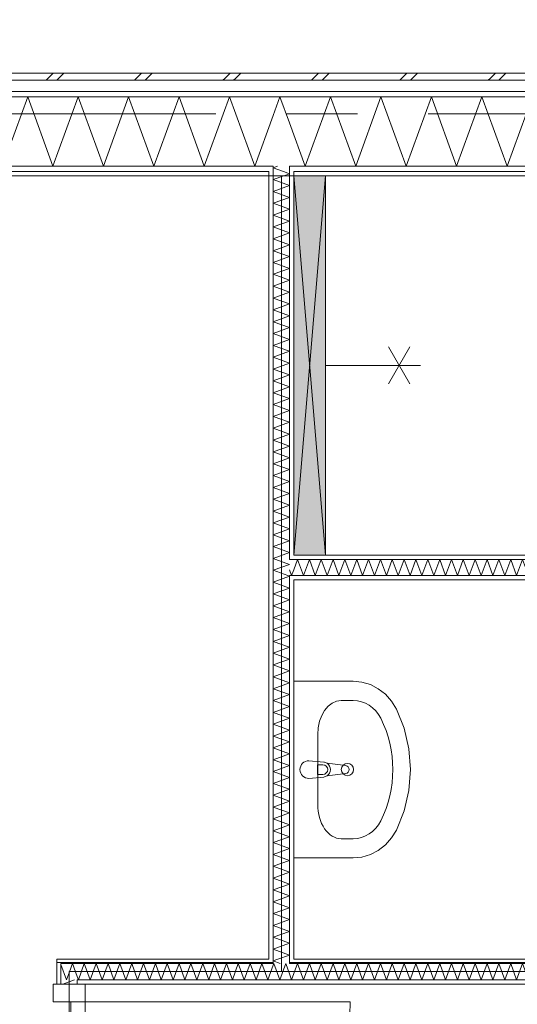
# Model space of a CAD drawing. Header units: millimetres. Extents: x -14925 to 266687, y -3550 to 35834.
# Tile 103 of 244: x 22520 to 23927, y 15482 to 18266. Entities that reach past the tile are written whole.
import ezdxf
from ezdxf.enums import TextEntityAlignment as Align

# ---------------------------------------------------------------- set-up
doc = ezdxf.new("R2010")
doc.units = ezdxf.units.MM
doc.header["$MEASUREMENT"] = 0
doc.linetypes.add('B0204', pattern=[2600, 2000, -200, 200, -200])
for name, color, linetype in [('A Stramien', 7, 'Continuous'), ('New_21 Buitenwanden', 7, 'Continuous'), ('New_21 Buitenwanden Doorsnede-arcering', 7, 'Continuous'), ('New_21 Buitenwanden Laagscheidingslijnen', 7, 'Continuous'), ('New_22 C Binnenwanden', 7, 'Continuous'), ('New_22 C Binnenwanden Deuren', 7, 'Continuous'), ('New_22 C Binnenwanden Doorsnede-arcering', 7, 'Continuous'), ('New_22 C Binnenwanden Laagscheidingslijnen', 7, 'Continuous'), ('New_74 Sanitair', 7, 'Continuous'), ('New_74 Sanitair 2D arcering', 7, 'Continuous'), ('New_Z Gebruiksopp Zone omranding', 7, 'Continuous'), ('Tekst_dim 1_ 100 .DO', 7, 'Continuous')]:
    doc.layers.add(name, color=color, linetype=linetype)
doc.styles.add('GENERATED_STYLE_2', font='verdana.ttf')
doc.dimstyles.new('GENERATED_STYLE__2', dxfattribs={"dimtxt": 400, "dimasz": 380, "dimexe": 0.18, "dimexo": 0.0625, "dimgap": 0, "dimtad": 1, "dimtih": 1, "dimtoh": 1, "dimdec": 0, "dimzin": 0, "dimdsep": 46, "dimtxsty": 'GENERATED_STYLE_2', "dimblk": 'ARROWHEAD_7', "dimblk1": 'ARROWHEAD_7', "dimblk2": 'ARROWHEAD_7', "dimcen": 0.09, "dimse1": 1, "dimse2": 1, "dimclrd": 9, "dimclre": 9, "dimclrt": 9, "dimadec": 1, "dimazin": 0, "dimtfac": 1, "dimtdec": 4, "dimtmove": 0, "dimatfit": 3, "dimfxl": 1, "dimtolj": 1, "dimtzin": 0, "dimarcsym": 0})
pattern_1 = [(270, (0, 0), (100, 0), [])]
pattern_2 = [(180, (0, 0), (0, 100), [])]
pattern_3 = [(180, (0, 0), (0, 346.41), [0, -200]), (180, (-100, -173.2), (0, 346.41), [0, -200])]

# ---------------------------------------------------------------- blocks, each defined once
blk = doc.blocks.new('*X1091')
at = {"layer": 'New_22 C Binnenwanden Doorsnede-arcering', "color": 7, "linetype": 'Continuous', "lineweight": 0}
for q in [(23249, 17852), (23266.2, 17837)]:
    blk.add_line((23237, 17847.6), q, dxfattribs=at)
blk = doc.blocks.new('*X1092')
at = {"layer": 'New_22 C Binnenwanden Doorsnede-arcering', "color": 7, "linetype": 'Continuous', "lineweight": 0}
for p in [(23266.2, 17837), (23266.8, 17825)]:
    blk.add_line(p, (23283, 17830.9), dxfattribs=at)
blk = doc.blocks.new('*X1093')
at = {"layer": 'New_22 C Binnenwanden Doorsnede-arcering', "color": 7, "linetype": 'Continuous', "lineweight": 0}
for q in [(23250.4, 15609), (23256.6, 15597)]:
    blk.add_line((23237, 15604.1), q, dxfattribs=at)
blk = doc.blocks.new('*X1094')
at = {"layer": 'New_22 C Binnenwanden Doorsnede-arcering', "color": 7, "linetype": 'Continuous', "lineweight": 0}
for p, q in [((23237, 17814.2), (23266.8, 17825)), ((23237, 17814.2), (23283, 17797.4)), ((23237, 17780.7), (23283, 17797.4)), ((23237, 17780.7), (23283, 17763.9)), ((23237, 17747.2), (23283, 17763.9)), ((23237, 17747.2), (23283, 17730.4)), ((23237, 17713.7), (23283, 17730.4)), ((23237, 17713.7), (23283, 17697)), ((23237, 17680.2), (23283, 17697)), ((23237, 17680.2), (23283, 17663.5)), ((23237, 17646.7), (23283, 17663.5)), ((23237, 17646.7), (23283, 17630)), ((23237, 17613.2), (23283, 17630)), ((23237, 17613.2), (23283, 17596.5)), ((23237, 17579.8), (23283, 17596.5)), ((23237, 17579.8), (23283, 17563)), ((23237, 17546.3), (23283, 17563)), ((23237, 17546.3), (23283, 17529.5)), ((23237, 17512.8), (23283, 17529.5)), ((23237, 17512.8), (23283, 17496)), ((23237, 17479.3), (23283, 17496)), ((23237, 17479.3), (23283, 17462.6)), ((23237, 17445.8), (23283, 17462.6)), ((23237, 17445.8), (23283, 17429.1)), ((23237, 17412.3), (23283, 17429.1)), ((23237, 17412.3), (23283, 17395.6)), ((23237, 17378.9), (23283, 17395.6)), ((23237, 17378.9), (23283, 17362.1)), ((23237, 17345.4), (23283, 17362.1)), ((23237, 17345.4), (23283, 17328.6)), ((23237, 17311.9), (23283, 17328.6)), ((23237, 17311.9), (23283, 17295.1)), ((23237, 17278.4), (23283, 17295.1)), ((23237, 17278.4), (23283, 17261.7)), ((23237, 17244.9), (23283, 17261.7)), ((23237, 17244.9), (23283, 17228.2)), ((23237, 17211.4), (23283, 17228.2)), ((23237, 17211.4), (23283, 17194.7)), ((23237, 17177.9), (23283, 17194.7)), ((23237, 17177.9), (23283, 17161.2)), ((23237, 17144.5), (23283, 17161.2)), ((23237, 17144.5), (23283, 17127.7)), ((23237, 17111), (23283, 17127.7)), ((23237, 17111), (23283, 17094.2)), ((23237, 17077.5), (23283, 17094.2)), ((23237, 17077.5), (23283, 17060.7)), ((23237, 17044), (23283, 17060.7)), ((23237, 17044), (23283, 17027.3)), ((23237, 17010.5), (23283, 17027.3)), ((23237, 17010.5), (23283, 16993.8)), ((23237, 16977), (23283, 16993.8)), ((23237, 16977), (23283, 16960.3)), ((23237, 16943.5), (23283, 16960.3)), ((23237, 16943.5), (23283, 16926.8)), ((23237, 16910.1), (23283, 16926.8)), ((23237, 16910.1), (23283, 16893.3)), ((23237, 16876.6), (23283, 16893.3)), ((23237, 16876.6), (23283, 16859.8)), ((23237, 16843.1), (23283, 16859.8)), ((23237, 16843.1), (23283, 16826.3)), ((23237, 16809.6), (23283, 16826.3)), ((23237, 16809.6), (23283, 16792.9)), ((23237, 16776.1), (23283, 16792.9)), ((23237, 16776.1), (23283, 16759.4)), ((23237, 16742.6), (23283, 16759.4)), ((23237, 16742.6), (23244.2, 16740))]:
    blk.add_line(p, q, dxfattribs=at)
blk = doc.blocks.new('*X1095')
at = {"layer": 'New_22 C Binnenwanden Doorsnede-arcering', "color": 7, "linetype": 'Continuous', "lineweight": 0}
for p, q in [((23244.2, 16740), (23283, 16725.9)), ((23237, 16709.1), (23283, 16725.9)), ((23237, 16709.1), (23278.6, 16694))]:
    blk.add_line(p, q, dxfattribs=at)
blk = doc.blocks.new('*X1096')
at = {"layer": 'New_22 C Binnenwanden Doorsnede-arcering', "color": 7, "linetype": 'Continuous', "lineweight": 0}
for p, q in [((23237, 16675.7), (23283, 16692.4)), ((23278.6, 16694), (23283, 16692.4)), ((23237, 16675.7), (23283, 16658.9)), ((23237, 16642.2), (23283, 16658.9)), ((23237, 16642.2), (23283, 16625.4)), ((23237, 16608.7), (23283, 16625.4)), ((23237, 16608.7), (23283, 16591.9)), ((23237, 16575.2), (23283, 16591.9)), ((23237, 16575.2), (23283, 16558.5)), ((23237, 16541.7), (23283, 16558.5)), ((23237, 16541.7), (23283, 16525)), ((23237, 16508.2), (23283, 16525)), ((23237, 16508.2), (23283, 16491.5)), ((23237, 16474.7), (23283, 16491.5)), ((23237, 16474.7), (23283, 16458)), ((23237, 16441.3), (23283, 16458)), ((23237, 16441.3), (23283, 16424.5)), ((23237, 16407.8), (23283, 16424.5)), ((23237, 16407.8), (23283, 16391)), ((23237, 16374.3), (23283, 16391)), ((23237, 16374.3), (23283, 16357.6)), ((23237, 16340.8), (23283, 16357.6)), ((23237, 16340.8), (23283, 16324.1)), ((23237, 16307.3), (23283, 16324.1)), ((23237, 16307.3), (23283, 16290.6)), ((23237, 16273.8), (23283, 16290.6)), ((23237, 16273.8), (23283, 16257.1)), ((23237, 16240.4), (23283, 16257.1)), ((23237, 16240.4), (23283, 16223.6)), ((23237, 16206.9), (23283, 16223.6)), ((23237, 16206.9), (23283, 16190.1)), ((23237, 16173.4), (23283, 16190.1)), ((23237, 16173.4), (23283, 16156.6)), ((23237, 16139.9), (23283, 16156.6)), ((23237, 16139.9), (23283, 16123.2)), ((23237, 16106.4), (23283, 16123.2)), ((23237, 16106.4), (23283, 16089.7)), ((23237, 16072.9), (23283, 16089.7)), ((23237, 16072.9), (23283, 16056.2)), ((23237, 16039.4), (23283, 16056.2)), ((23237, 16039.4), (23283, 16022.7)), ((23237, 16006), (23283, 16022.7)), ((23237, 16006), (23283, 15989.2)), ((23237, 15972.5), (23283, 15989.2)), ((23237, 15972.5), (23283, 15955.7)), ((23237, 15939), (23283, 15955.7)), ((23237, 15939), (23283, 15922.2)), ((23237, 15905.5), (23283, 15922.2)), ((23237, 15905.5), (23283, 15888.8)), ((23237, 15872), (23283, 15888.8)), ((23237, 15872), (23283, 15855.3)), ((23237, 15838.5), (23283, 15855.3)), ((23237, 15838.5), (23283, 15821.8)), ((23237, 15805), (23283, 15821.8)), ((23237, 15805), (23283, 15788.3)), ((23237, 15771.6), (23283, 15788.3)), ((23237, 15771.6), (23283, 15754.8)), ((23237, 15738.1), (23283, 15754.8)), ((23237, 15738.1), (23283, 15721.3)), ((23237, 15704.6), (23283, 15721.3)), ((23237, 15704.6), (23283, 15687.8)), ((23237, 15671.1), (23283, 15687.8)), ((23237, 15671.1), (23283, 15654.4)), ((23237, 15637.6), (23283, 15654.4)), ((23237, 15637.6), (23283, 15620.9)), ((23250.4, 15609), (23283, 15620.9))]:
    blk.add_line(p, q, dxfattribs=at)
blk = doc.blocks.new('Wall_172_3', base_point=(23260, 17825))
at = {"layer": 'New_22 C Binnenwanden Doorsnede-arcering', "linetype": 'Continuous', "lineweight": 0, "true_color": 0x000000}
h = blk.add_hatch(dxfattribs=at)
h.set_pattern_fill('325_Houtachtig_plaatmate_E2', color=18, style=0, pattern_type=2)
h.set_pattern_definition(pattern_1)
h.paths.add_polyline_path([(23225, 17825), (23237, 17825), (23237, 17837), (23225, 17837)])
h = blk.add_hatch(dxfattribs=at)
h.set_pattern_fill('325_Houtachtig_plaatmate_E2', color=18, style=0, pattern_type=2)
h.set_pattern_definition(pattern_1)
h.paths.add_polyline_path([(23225, 17825), (23225, 15609), (23237, 15609), (23237, 17825)])
h = blk.add_hatch(dxfattribs=at)
h.set_pattern_fill('325_Houtachtig_plaatmate_E2', color=18, style=0, pattern_type=2)
h.set_pattern_definition(pattern_1)
h.paths.add_polyline_path([(23283, 17825), (23295, 17825), (23295, 17837), (23283, 17837)])
h = blk.add_hatch(dxfattribs=at)
h.set_pattern_fill('325_Houtachtig_plaatmate_E2', color=18, style=0, pattern_type=2)
h.set_pattern_definition(pattern_1)
h.paths.add_polyline_path([(23295, 16752), (23295, 17825), (23283, 17825), (23283, 16752)])
h = blk.add_hatch(dxfattribs=at)
h.set_pattern_fill('325_Houtachtig_plaatmate_E2', color=18, style=0, pattern_type=2)
h.set_pattern_definition(pattern_1)
h.paths.add_polyline_path([(23295, 16740), (23295, 16752), (23283, 16752), (23283, 16740)])
h = blk.add_hatch(dxfattribs=at)
h.set_pattern_fill('325_Houtachtig_plaatmate_E2', color=18, style=0, pattern_type=2)
h.set_pattern_definition(pattern_1)
h.paths.add_polyline_path([(23295, 16682), (23295, 16694), (23283, 16694), (23283, 16682)])
h = blk.add_hatch(dxfattribs=at)
h.set_pattern_fill('325_Houtachtig_plaatmate_E2', color=18, style=0, pattern_type=2)
h.set_pattern_definition(pattern_1)
h.paths.add_polyline_path([(23283, 16682), (23283, 15609), (23295, 15609), (23295, 16682)])
at = {"layer": 'New_21 Buitenwanden Laagscheidingslijnen', "color": 1, "linetype": 'Continuous', "lineweight": 0}
for p, q in [((23237, 17852), (23237, 17837)), ((23283, 17837), (23283, 17852)), ((23225, 17837), (23225, 17825)), ((23237, 17837), (23237, 17825)), ((23283, 17825), (23283, 17837)), ((23295, 17825), (23295, 17837))]:
    blk.add_line(p, q, dxfattribs=at)
at = {"layer": 'New_22 C Binnenwanden', "color": 1, "linetype": 'Continuous', "lineweight": 0, "flags": 128}
for points in [[(23225, 17825), (23225, 15609)], [(23295, 16752), (23295, 17825)], [(23295, 15609), (23295, 16682)]]:
    blk.add_lwpolyline(points, dxfattribs=at)
at = {"layer": 'New_22 C Binnenwanden Laagscheidingslijnen', "color": 1, "linetype": 'Continuous', "lineweight": 0}
for p, q in [((23237, 17825), (23237, 16740)), ((23283, 17825), (23283, 16752)), ((23237, 16740), (23237, 16694)), ((23283, 16752), (23283, 16740)), ((23295, 16740), (23283, 16740)), ((23237, 16694), (23237, 15609)), ((23283, 16694), (23295, 16694)), ((23283, 16694), (23283, 16682)), ((23283, 16682), (23283, 15609)), ((23237, 15609), (23237, 15597)), ((23283, 15597), (23283, 15609))]:
    blk.add_line(p, q, dxfattribs=at)
at = {"layer": 'New_22 C Binnenwanden', "color": 1, "lineweight": 0}
for name in ['*X1091', '*X1094', '*X1092', '*X1095', '*X1096', '*X1093']:
    blk.add_blockref(name, (0, 0), dxfattribs=at)
blk = doc.blocks.new('*X1137')
at = {"layer": 'New_22 C Binnenwanden Doorsnede-arcering', "color": 7, "linetype": 'Continuous', "lineweight": 0}
for p in [(22637, 15594.4), (22660.8, 15573.2)]:
    blk.add_line(p, (22652.8, 15551), dxfattribs=at)
blk = doc.blocks.new('*X1139')
at = {"layer": 'New_22 C Binnenwanden Doorsnede-arcering', "color": 7, "linetype": 'Continuous', "lineweight": 0}
for p, q in [((23305.7, 15597), (23289, 15551)), ((23305.7, 15597), (23322.5, 15551)), ((23339.2, 15597), (23322.5, 15551)), ((23339.2, 15597), (23356, 15551)), ((23372.7, 15597), (23356, 15551)), ((23372.7, 15597), (23389.5, 15551)), ((23406.2, 15597), (23389.5, 15551)), ((23406.2, 15597), (23422.9, 15551)), ((23439.7, 15597), (23422.9, 15551)), ((23439.7, 15597), (23456.4, 15551)), ((23473.2, 15597), (23456.4, 15551)), ((23473.2, 15597), (23489.9, 15551)), ((23506.7, 15597), (23489.9, 15551)), ((23506.7, 15597), (23523.4, 15551)), ((23540.1, 15597), (23523.4, 15551)), ((23540.1, 15597), (23556.9, 15551)), ((23573.6, 15597), (23556.9, 15551)), ((23573.6, 15597), (23590.4, 15551)), ((23607.1, 15597), (23590.4, 15551)), ((23607.1, 15597), (23623.9, 15551)), ((23640.6, 15597), (23623.9, 15551)), ((23640.6, 15597), (23657.3, 15551)), ((23674.1, 15597), (23657.3, 15551)), ((23674.1, 15597), (23690.8, 15551)), ((23707.6, 15597), (23690.8, 15551)), ((23707.6, 15597), (23724.3, 15551)), ((23741.1, 15597), (23724.3, 15551)), ((23741.1, 15597), (23757.8, 15551)), ((23774.5, 15597), (23757.8, 15551)), ((23774.5, 15597), (23791.3, 15551)), ((23808, 15597), (23791.3, 15551)), ((23808, 15597), (23824.8, 15551)), ((23841.5, 15597), (23824.8, 15551)), ((23841.5, 15597), (23858.2, 15551)), ((23875, 15597), (23858.2, 15551)), ((23875, 15597), (23891.7, 15551)), ((23908.5, 15597), (23891.7, 15551)), ((23908.5, 15597), (23925.2, 15551)), ((23942, 15597), (23925.2, 15551)), ((23942, 15597), (23958.7, 15551)), ((23975.4, 15597), (23958.7, 15551)), ((23975.4, 15597), (23992.2, 15551)), ((24008.9, 15597), (23992.2, 15551)), ((24008.9, 15597), (24025.7, 15551)), ((24042.4, 15597), (24025.7, 15551)), ((24042.4, 15597), (24059.2, 15551)), ((24075.9, 15597), (24059.2, 15551)), ((24075.9, 15597), (24092.6, 15551)), ((24109.4, 15597), (24092.6, 15551)), ((24109.4, 15597), (24126.1, 15551)), ((24142.9, 15597), (24126.1, 15551)), ((24142.9, 15597), (24159.6, 15551)), ((24175, 15593.3), (24159.6, 15551)), ((23283, 15567.5), (23289, 15551))]:
    blk.add_line(p, q, dxfattribs=at)
blk = doc.blocks.new('*X1141')
at = {"layer": 'New_22 C Binnenwanden Doorsnede-arcering', "color": 7, "linetype": 'Continuous', "lineweight": 0}
for p, q in [((23238.8, 15597), (23237, 15592.1)), ((23238.8, 15597), (23255.5, 15551)), ((23272.3, 15597), (23255.5, 15551)), ((23272.3, 15597), (23283, 15567.5))]:
    blk.add_line(p, q, dxfattribs=at)
blk = doc.blocks.new('*X1142')
at = {"layer": 'New_22 C Binnenwanden Doorsnede-arcering', "color": 7, "linetype": 'Continuous', "lineweight": 0}
for p, q in [((22703, 15597), (22686.3, 15551)), ((22703, 15597), (22719.7, 15551)), ((22736.5, 15597), (22719.7, 15551)), ((22736.5, 15597), (22753.2, 15551)), ((22770, 15597), (22753.2, 15551)), ((22770, 15597), (22786.7, 15551)), ((22803.5, 15597), (22786.7, 15551)), ((22803.5, 15597), (22820.2, 15551)), ((22836.9, 15597), (22820.2, 15551)), ((22836.9, 15597), (22853.7, 15551)), ((22870.4, 15597), (22853.7, 15551)), ((22870.4, 15597), (22887.2, 15551)), ((22903.9, 15597), (22887.2, 15551)), ((22903.9, 15597), (22920.7, 15551)), ((22937.4, 15597), (22920.7, 15551)), ((22937.4, 15597), (22954.1, 15551)), ((22970.9, 15597), (22954.1, 15551)), ((22970.9, 15597), (22987.6, 15551)), ((23004.4, 15597), (22987.6, 15551)), ((23004.4, 15597), (23021.1, 15551)), ((23037.9, 15597), (23021.1, 15551)), ((23037.9, 15597), (23054.6, 15551)), ((23071.3, 15597), (23054.6, 15551)), ((23071.3, 15597), (23088.1, 15551)), ((23104.8, 15597), (23088.1, 15551)), ((23104.8, 15597), (23121.6, 15551)), ((23138.3, 15597), (23121.6, 15551)), ((23138.3, 15597), (23155.1, 15551)), ((23171.8, 15597), (23155.1, 15551)), ((23171.8, 15597), (23188.5, 15551)), ((23205.3, 15597), (23188.5, 15551)), ((23205.3, 15597), (23222, 15551)), ((23237, 15592.1), (23222, 15551)), ((22683, 15560), (22686.3, 15551))]:
    blk.add_line(p, q, dxfattribs=at)
blk = doc.blocks.new('*X1143')
at = {"layer": 'New_22 C Binnenwanden Doorsnede-arcering', "color": 7, "linetype": 'Continuous', "lineweight": 0}
for q in [(22660.8, 15573.2), (22683, 15560)]:
    blk.add_line((22669.5, 15597), q, dxfattribs=at)
blk = doc.blocks.new('Wall_179_3', base_point=(25110, 15574))
at = {"layer": 'New_22 C Binnenwanden Doorsnede-arcering', "linetype": 'Continuous', "lineweight": 0, "true_color": 0x000000}
h = blk.add_hatch(dxfattribs=at)
h.set_pattern_fill('325_Houtachtig_plaatmate_E2', color=18, style=0, pattern_type=2)
h.set_pattern_definition(pattern_2)
h.paths.add_polyline_path([(22637, 15597), (22625, 15609), (22625, 15597)])
h = blk.add_hatch(dxfattribs=at)
h.set_pattern_fill('325_Houtachtig_plaatmate_E2', color=18, style=0, pattern_type=2)
h.set_pattern_definition(pattern_2)
h.paths.add_polyline_path([(22637, 15609), (22625, 15609), (22637, 15597)])
h = blk.add_hatch(dxfattribs=at)
h.set_pattern_fill('325_Houtachtig_plaatmate_E2', color=18, style=0, pattern_type=2)
h.set_pattern_definition(pattern_2)
h.paths.add_polyline_path([(22637, 15597), (23225, 15597), (23225, 15609), (22637, 15609)])
h = blk.add_hatch(dxfattribs=at)
h.set_pattern_fill('325_Houtachtig_plaatmate_E2', color=18, style=0, pattern_type=2)
h.set_pattern_definition(pattern_2)
h.paths.add_polyline_path([(23225, 15597), (23237, 15597), (23237, 15609), (23225, 15609)])
h = blk.add_hatch(dxfattribs=at)
h.set_pattern_fill('325_Houtachtig_plaatmate_E2', color=18, style=0, pattern_type=2)
h.set_pattern_definition(pattern_2)
h.paths.add_polyline_path([(23283, 15597), (23295, 15597), (23295, 15609), (23283, 15609)])
h = blk.add_hatch(dxfattribs=at)
h.set_pattern_fill('325_Houtachtig_plaatmate_E2', color=18, style=0, pattern_type=2)
h.set_pattern_definition(pattern_2)
h.paths.add_polyline_path([(23295, 15609), (23295, 15597), (24175, 15597), (24175, 15609)])
h = blk.add_hatch(dxfattribs=at)
h.set_pattern_fill('325_Houtachtig_plaatmate_E2', color=18, style=0, pattern_type=2)
h.set_pattern_definition(pattern_2)
h.paths.add_polyline_path([(22695, 15539), (22683, 15551), (22683, 15539)])
h = blk.add_hatch(dxfattribs=at)
h.set_pattern_fill('325_Houtachtig_plaatmate_E2', color=18, style=0, pattern_type=2)
h.set_pattern_definition(pattern_2)
h.paths.add_polyline_path([(22695, 15551), (22683, 15551), (22695, 15539)])
h = blk.add_hatch(dxfattribs=at)
h.set_pattern_fill('325_Houtachtig_plaatmate_E2', color=18, style=0, pattern_type=2)
h.set_pattern_definition(pattern_2)
h.paths.add_polyline_path([(24175, 15551), (22695, 15551), (22695, 15539), (24175, 15539)])
at = {"layer": 'New_22 C Binnenwanden', "color": 1, "linetype": 'Continuous', "lineweight": 0, "flags": 128}
for points in [[(22625, 15609), (22625, 15597)], [(23225, 15609), (22625, 15609)], [(24175, 15609), (23295, 15609)], [(22695, 15539), (24175, 15539)]]:
    blk.add_lwpolyline(points, dxfattribs=at)
at = {"layer": 'New_22 C Binnenwanden Laagscheidingslijnen', "color": 1, "linetype": 'Continuous', "lineweight": 0}
for p, q in [((22637, 15597), (22637, 15551)), ((22683, 15597), (22637, 15597)), ((23237, 15597), (22683, 15597)), ((23237, 15609), (23237, 15597)), ((23283, 15597), (23283, 15609)), ((24175, 15597), (23283, 15597)), ((22683, 15551), (22683, 15539)), ((22695, 15551), (22683, 15551)), ((24175, 15551), (22695, 15551))]:
    blk.add_line(p, q, dxfattribs=at)
at = {"layer": 'New_22 C Binnenwanden', "color": 1, "lineweight": 0}
for name in ['*X1143', '*X1142', '*X1141', '*X1139', '*X1137']:
    blk.add_blockref(name, (0, 0), dxfattribs=at)
blk = doc.blocks.new('*X1179')
at = {"layer": 'New_22 C Binnenwanden Doorsnede-arcering', "color": 7, "linetype": 'Continuous', "lineweight": 0}
blk.add_line((22639.8, 13663), (22672.8, 13675), dxfattribs=at)
blk = doc.blocks.new('*X1180')
at = {"layer": 'New_22 C Binnenwanden Doorsnede-arcering', "color": 7, "linetype": 'Continuous', "lineweight": 0}
for p, q in [((22637, 14666.5), (22683, 14683.3)), ((22667.3, 14689), (22683, 14683.3)), ((22637, 14666.5), (22683, 14649.8)), ((22637, 14633.1), (22683, 14649.8)), ((22637, 14633.1), (22683, 14616.3)), ((22637, 14599.6), (22683, 14616.3)), ((22637, 14599.6), (22683, 14582.8)), ((22637, 14566.1), (22683, 14582.8)), ((22637, 14566.1), (22683, 14549.3)), ((22637, 14532.6), (22683, 14549.3)), ((22637, 14532.6), (22683, 14515.9)), ((22637, 14499.1), (22683, 14515.9)), ((22637, 14499.1), (22683, 14482.4)), ((22637, 14465.6), (22683, 14482.4)), ((22637, 14465.6), (22683, 14448.9)), ((22637, 14432.1), (22683, 14448.9)), ((22637, 14432.1), (22683, 14415.4)), ((22637, 14398.7), (22683, 14415.4)), ((22637, 14398.7), (22683, 14381.9)), ((22637, 14365.2), (22683, 14381.9)), ((22637, 14365.2), (22683, 14348.4)), ((22637, 14331.7), (22683, 14348.4)), ((22637, 14331.7), (22683, 14314.9)), ((22637, 14298.2), (22683, 14314.9)), ((22637, 14298.2), (22683, 14281.5)), ((22637, 14264.7), (22683, 14281.5)), ((22637, 14264.7), (22683, 14248)), ((22637, 14231.2), (22683, 14248)), ((22637, 14231.2), (22683, 14214.5)), ((22637, 14197.8), (22683, 14214.5)), ((22637, 14197.8), (22683, 14181)), ((22637, 14164.3), (22683, 14181)), ((22637, 14164.3), (22683, 14147.5)), ((22637, 14130.8), (22683, 14147.5)), ((22637, 14130.8), (22683, 14114)), ((22637, 14097.3), (22683, 14114)), ((22637, 14097.3), (22683, 14080.6)), ((22637, 14063.8), (22683, 14080.6)), ((22637, 14063.8), (22683, 14047.1)), ((22637, 14030.3), (22683, 14047.1)), ((22637, 14030.3), (22683, 14013.6)), ((22637, 13996.8), (22683, 14013.6)), ((22637, 13996.8), (22683, 13980.1)), ((22637, 13963.4), (22683, 13980.1)), ((22637, 13963.4), (22683, 13946.6)), ((22637, 13929.9), (22683, 13946.6)), ((22637, 13929.9), (22683, 13913.1)), ((22637, 13896.4), (22683, 13913.1)), ((22637, 13896.4), (22683, 13879.6)), ((22637, 13862.9), (22683, 13879.6)), ((22637, 13862.9), (22683, 13846.2)), ((22637, 13829.4), (22683, 13846.2)), ((22637, 13829.4), (22683, 13812.7)), ((22637, 13795.9), (22683, 13812.7)), ((22637, 13795.9), (22683, 13779.2)), ((22637, 13762.4), (22683, 13779.2)), ((22637, 13762.4), (22683, 13745.7)), ((22637, 13729), (22683, 13745.7)), ((22637, 13729), (22683, 13712.2)), ((22637, 13695.5), (22683, 13712.2)), ((22637, 13695.5), (22683, 13678.7)), ((22672.8, 13675), (22683, 13678.7))]:
    blk.add_line(p, q, dxfattribs=at)
blk = doc.blocks.new('*X1181')
at = {"layer": 'New_22 C Binnenwanden Doorsnede-arcering', "color": 7, "linetype": 'Continuous', "lineweight": 0}
blk.add_line((22642.1, 15539), (22675, 15551), dxfattribs=at)
blk = doc.blocks.new('D1 bl 26[45]_3')
at = {"layer": 'New_22 C Binnenwanden Deuren', "color": 7, "linetype": 'Continuous', "lineweight": 0}
for p, q in [((22615, 15489), (22615, 15539)), ((22615, 15539), (22705, 15539)), ((22637, 15539), (22625, 15539)), ((22683, 15539), (22637, 15539)), ((22695, 15539), (22683, 15539)), ((22705, 15539), (22705, 15489)), ((22705, 15489), (22615, 15489)), ((22705, 15489), (22665, 15489)), ((22665, 15489), (22665, 14739)), ((22705, 15489), (23455, 15489)), ((22705, 14739), (22705, 15489)), ((22615, 14689), (22615, 14739)), ((22615, 14739), (22705, 14739)), ((22665, 14739), (22705, 14739)), ((22705, 14739), (22705, 14689)), ((22705, 14689), (22615, 14689)), ((22637, 14689), (22625, 14689)), ((22683, 14689), (22637, 14689)), ((22695, 14689), (22683, 14689))]:
    blk.add_line(p, q, dxfattribs=at)
blk.add_arc((22705, 15489), 750, 270, 0, dxfattribs=at)
blk = doc.blocks.new('Wall_184_3', base_point=(22660, 15574))
at = {"layer": 'New_22 C Binnenwanden Doorsnede-arcering', "linetype": 'Continuous', "lineweight": 0, "true_color": 0x000000}
h = blk.add_hatch(dxfattribs=at)
h.set_pattern_fill('325_Houtachtig_plaatmate_E2', color=18, style=0, pattern_type=2)
h.set_pattern_definition(pattern_1)
h.paths.add_polyline_path([(22625, 15597), (22625, 15539), (22637, 15539), (22637, 15597)])
h = blk.add_hatch(dxfattribs=at)
h.set_pattern_fill('325_Houtachtig_plaatmate_E2', color=18, style=0, pattern_type=2)
h.set_pattern_definition(pattern_1)
h.paths.add_polyline_path([(22625, 13675), (22637, 13675), (22637, 14689), (22625, 14689)])
h = blk.add_hatch(dxfattribs=at)
h.set_pattern_fill('325_Houtachtig_plaatmate_E2', color=18, style=0, pattern_type=2)
h.set_pattern_definition(pattern_1)
h.paths.add_polyline_path([(22695, 14689), (22683, 14689), (22683, 13675), (22695, 13675)])
at = {"layer": 'New_22 C Binnenwanden', "color": 1, "linetype": 'Continuous', "lineweight": 0}
for p, q in [((22637, 15539), (22625, 15539)), ((22683, 15539), (22637, 15539)), ((22695, 15539), (22683, 15539)), ((22637, 14689), (22625, 14689)), ((22683, 14689), (22637, 14689)), ((22695, 14689), (22683, 14689))]:
    blk.add_line(p, q, dxfattribs=at)
at = {"layer": 'New_22 C Binnenwanden', "color": 1, "linetype": 'Continuous', "lineweight": 0, "flags": 128}
for points in [[(22625, 15597), (22625, 15539)], [(22625, 14689), (22625, 13675)], [(22695, 13675), (22695, 14689)]]:
    blk.add_lwpolyline(points, dxfattribs=at)
at = {"layer": 'New_22 C Binnenwanden Laagscheidingslijnen', "color": 1, "linetype": 'Continuous', "lineweight": 0}
for p, q in [((22637, 15597), (22637, 15551)), ((22637, 15551), (22637, 15539)), ((22683, 15551), (22683, 15539)), ((22637, 14689), (22637, 13675)), ((22683, 14689), (22683, 13675)), ((22637, 13675), (22637, 13663)), ((22683, 13663), (22683, 13675))]:
    blk.add_line(p, q, dxfattribs=at)
at = {"layer": 'New_22 C Binnenwanden', "color": 1, "lineweight": 0}
for name in ['*X1181', '*X1180', '*X1179']:
    blk.add_blockref(name, (0, 0), dxfattribs=at)
at = {"layer": 'New_22 C Binnenwanden Deuren', "color": 7, "linetype": 'Continuous', "lineweight": 0}
blk.add_blockref('D1 bl 26[45]_3', (0, 0), dxfattribs=at)
blk = doc.blocks.new('*X1187')
at = {"layer": 'New_22 C Binnenwanden Doorsnede-arcering', "color": 7, "linetype": 'Continuous', "lineweight": 0}
for p in [(23283, 16710.5), (23295, 16710.5)]:
    blk.add_line(p, (23289, 16694), dxfattribs=at)
blk = doc.blocks.new('*X1188')
at = {"layer": 'New_22 C Binnenwanden Doorsnede-arcering', "color": 7, "linetype": 'Continuous', "lineweight": 0}
for p, q in [((23305.7, 16740), (23295, 16710.5)), ((23305.7, 16740), (23322.5, 16694)), ((23339.2, 16740), (23322.5, 16694)), ((23339.2, 16740), (23356, 16694)), ((23372.7, 16740), (23356, 16694)), ((23372.7, 16740), (23389.5, 16694)), ((23406.2, 16740), (23389.5, 16694)), ((23406.2, 16740), (23422.9, 16694)), ((23439.7, 16740), (23422.9, 16694)), ((23439.7, 16740), (23456.4, 16694)), ((23473.2, 16740), (23456.4, 16694)), ((23473.2, 16740), (23489.9, 16694)), ((23506.7, 16740), (23489.9, 16694)), ((23506.7, 16740), (23523.4, 16694)), ((23540.1, 16740), (23523.4, 16694)), ((23540.1, 16740), (23556.9, 16694)), ((23573.6, 16740), (23556.9, 16694)), ((23573.6, 16740), (23590.4, 16694)), ((23607.1, 16740), (23590.4, 16694)), ((23607.1, 16740), (23623.9, 16694)), ((23640.6, 16740), (23623.9, 16694)), ((23640.6, 16740), (23657.3, 16694)), ((23674.1, 16740), (23657.3, 16694)), ((23674.1, 16740), (23690.8, 16694)), ((23707.6, 16740), (23690.8, 16694)), ((23707.6, 16740), (23724.3, 16694)), ((23741.1, 16740), (23724.3, 16694)), ((23741.1, 16740), (23757.8, 16694)), ((23774.5, 16740), (23757.8, 16694)), ((23774.5, 16740), (23791.3, 16694)), ((23808, 16740), (23791.3, 16694)), ((23808, 16740), (23824.8, 16694)), ((23841.5, 16740), (23824.8, 16694)), ((23841.5, 16740), (23858.2, 16694)), ((23875, 16740), (23858.2, 16694)), ((23875, 16740), (23891.7, 16694)), ((23908.5, 16740), (23891.7, 16694)), ((23908.5, 16740), (23925.2, 16694)), ((23942, 16740), (23925.2, 16694)), ((23942, 16740), (23958.7, 16694)), ((23975.4, 16740), (23958.7, 16694)), ((23975.4, 16740), (23992.2, 16694)), ((24008.9, 16740), (23992.2, 16694)), ((24008.9, 16740), (24025.7, 16694)), ((24042.4, 16740), (24025.7, 16694)), ((24042.4, 16740), (24059.2, 16694)), ((24075.9, 16740), (24059.2, 16694)), ((24075.9, 16740), (24092.6, 16694)), ((24109.4, 16740), (24092.6, 16694)), ((24109.4, 16740), (24126.1, 16694)), ((24142.9, 16740), (24126.1, 16694)), ((24142.9, 16740), (24159.6, 16694)), ((24176.4, 16740), (24159.6, 16694)), ((24176.4, 16740), (24193.1, 16694)), ((24209.8, 16740), (24193.1, 16694)), ((24209.8, 16740), (24226.6, 16694)), ((24243.3, 16740), (24226.6, 16694)), ((24243.3, 16740), (24260.1, 16694)), ((24276.8, 16740), (24260.1, 16694)), ((24276.8, 16740), (24293.6, 16694)), ((24310.3, 16740), (24293.6, 16694)), ((24310.3, 16740), (24327, 16694)), ((24343.8, 16740), (24327, 16694)), ((24343.8, 16740), (24360.5, 16694)), ((24377.3, 16740), (24360.5, 16694)), ((24377.3, 16740), (24394, 16694)), ((24410.8, 16740), (24394, 16694)), ((24410.8, 16740), (24427.5, 16694)), ((24444.2, 16740), (24427.5, 16694)), ((24444.2, 16740), (24461, 16694)), ((24475, 16732.5), (24461, 16694))]:
    blk.add_line(p, q, dxfattribs=at)
blk = doc.blocks.new('Wall_186_3', base_point=(24475, 16717))
at = {"layer": 'New_22 C Binnenwanden Doorsnede-arcering', "linetype": 'Continuous', "lineweight": 0, "true_color": 0x000000}
h = blk.add_hatch(dxfattribs=at)
h.set_pattern_fill('325_Houtachtig_plaatmate_E2', color=18, style=0, pattern_type=2)
h.set_pattern_definition(pattern_2)
h.paths.add_polyline_path([(24475, 16752), (23295, 16752), (23295, 16740), (24475, 16740)])
h = blk.add_hatch(dxfattribs=at)
h.set_pattern_fill('325_Houtachtig_plaatmate_E2', color=18, style=0, pattern_type=2)
h.set_pattern_definition(pattern_2)
h.paths.add_polyline_path([(24475, 16694), (23295, 16694), (23295, 16682), (24475, 16682)])
at = {"layer": 'New_22 C Binnenwanden', "color": 1, "linetype": 'Continuous', "lineweight": 0, "flags": 128}
for points in [[(24475, 16752), (23295, 16752)], [(24475, 16752), (24475, 16740)], [(24475, 16740), (24475, 16694)], [(23295, 16682), (24475, 16682)], [(24475, 16694), (24475, 16682)]]:
    blk.add_lwpolyline(points, dxfattribs=at)
at = {"layer": 'New_22 C Binnenwanden Laagscheidingslijnen', "color": 1, "linetype": 'Continuous', "lineweight": 0}
for p, q in [((23295, 16740), (23283, 16740)), ((24475, 16740), (23295, 16740)), ((23283, 16694), (23295, 16694)), ((24475, 16694), (23295, 16694))]:
    blk.add_line(p, q, dxfattribs=at)
at = {"layer": 'New_22 C Binnenwanden', "color": 1, "lineweight": 0}
for name in ['*X1188', '*X1187']:
    blk.add_blockref(name, (0, 0), dxfattribs=at)
blk = doc.blocks.new('*X1516')
at = {"layer": 'New_21 Buitenwanden Doorsnede-arcering', "color": 7, "linetype": 'Continuous', "lineweight": 0}
for p, q in [((22600, 18100), (22615, 18115)), ((22630, 18100), (22645, 18115)), ((22850, 18100), (22865, 18115)), ((22880, 18100), (22895, 18115)), ((23100, 18100), (23115, 18115)), ((23130, 18100), (23145, 18115)), ((23350, 18100), (23365, 18115)), ((23380, 18100), (23395, 18115)), ((23600, 18100), (23615, 18115)), ((23630, 18100), (23645, 18115)), ((23850, 18100), (23865, 18115)), ((23880, 18100), (23895, 18115)), ((22595, 18095), (22600, 18100)), ((22625, 18095), (22630, 18100)), ((22845, 18095), (22850, 18100)), ((22875, 18095), (22880, 18100)), ((23095, 18095), (23100, 18100)), ((23125, 18095), (23130, 18100)), ((23345, 18095), (23350, 18100)), ((23375, 18095), (23380, 18100)), ((23595, 18095), (23600, 18100)), ((23625, 18095), (23630, 18100)), ((23845, 18095), (23850, 18100)), ((23875, 18095), (23880, 18100))]:
    blk.add_line(p, q, dxfattribs=at)
blk = doc.blocks.new('*X1521')
at = {"layer": 'New_21 Buitenwanden Doorsnede-arcering', "color": 7, "linetype": 'Continuous', "lineweight": 0}
for p, q in [((23398.9, 18048), (23327.6, 17852)), ((23398.9, 18048), (23470.3, 17852)), ((23541.6, 18048), (23470.3, 17852)), ((23541.6, 18048), (23612.9, 17852)), ((23684.3, 18048), (23612.9, 17852)), ((23684.3, 18048), (23755.6, 17852)), ((23826.9, 18048), (23755.6, 17852)), ((23826.9, 18048), (23898.3, 17852)), ((23969.6, 18048), (23898.3, 17852)), ((23283, 17974.5), (23327.6, 17852))]:
    blk.add_line(p, q, dxfattribs=at)
blk = doc.blocks.new('*X1522')
at = {"layer": 'New_21 Buitenwanden Doorsnede-arcering', "color": 7, "linetype": 'Continuous', "lineweight": 0}
for q in [(23237, 17995.1), (23283, 17974.5)]:
    blk.add_line((23256.2, 18048), q, dxfattribs=at)
blk = doc.blocks.new('*X1523')
at = {"layer": 'New_21 Buitenwanden Doorsnede-arcering', "color": 7, "linetype": 'Continuous', "lineweight": 0}
for p, q in [((22542.9, 18048), (22471.5, 17852)), ((22542.9, 18048), (22614.2, 17852)), ((22685.5, 18048), (22614.2, 17852)), ((22685.5, 18048), (22756.9, 17852)), ((22828.2, 18048), (22756.9, 17852)), ((22828.2, 18048), (22899.6, 17852)), ((22970.9, 18048), (22899.6, 17852)), ((22970.9, 18048), (23042.2, 17852)), ((23113.6, 18048), (23042.2, 17852)), ((23113.6, 18048), (23184.9, 17852)), ((23237, 17995.1), (23184.9, 17852))]:
    blk.add_line(p, q, dxfattribs=at)
blk = doc.blocks.new('Wall_266_3', base_point=(21245, 17825))
at = {"layer": 'New_21 Buitenwanden Doorsnede-arcering', "linetype": 'Continuous', "lineweight": 0, "true_color": 0x000000}
h = blk.add_hatch(dxfattribs=at)
h.set_pattern_fill('325_Houtachtig_plaatmate_E2', color=18, style=0, pattern_type=2)
h.set_pattern_definition(pattern_2)
h.paths.add_polyline_path([(21245, 18063), (21245, 18048), (25145, 18048), (25145, 18063)])
h = blk.add_hatch(dxfattribs=at)
h.set_pattern_fill('325_Houtachtig_plaatmate_E2', color=18, style=0, pattern_type=2)
h.set_pattern_definition(pattern_2)
h.paths.add_polyline_path([(23225, 17852), (21245, 17852), (21245, 17837), (23225, 17837)])
h = blk.add_hatch(dxfattribs=at)
h.set_pattern_fill('325_Houtachtig_plaatmate_E2', color=18, style=0, pattern_type=2)
h.set_pattern_definition(pattern_2)
h.paths.add_polyline_path([(23225, 17837), (23237, 17837), (23237, 17852), (23225, 17852)])
h = blk.add_hatch(dxfattribs=at)
h.set_pattern_fill('325_Houtachtig_plaatmate_E2', color=18, style=0, pattern_type=2)
h.set_pattern_definition(pattern_2)
h.paths.add_polyline_path([(23283, 17837), (23295, 17837), (23295, 17852), (23283, 17852)])
h = blk.add_hatch(dxfattribs=at)
h.set_pattern_fill('325_Houtachtig_plaatmate_E2', color=18, style=0, pattern_type=2)
h.set_pattern_definition(pattern_2)
h.paths.add_polyline_path([(23295, 17837), (25075, 17837), (25075, 17852), (23295, 17852)])
h = blk.add_hatch(dxfattribs=at)
h.set_pattern_fill('720_Gips_0003', color=18, style=0, pattern_type=2)
h.set_pattern_definition(pattern_3)
h.paths.add_polyline_path([(23225, 17837), (21245, 17837), (21245, 17825), (23225, 17825)])
h = blk.add_hatch(dxfattribs=at)
h.set_pattern_fill('720_Gips_0003', color=18, style=0, pattern_type=2)
h.set_pattern_definition(pattern_3)
h.paths.add_polyline_path([(23295, 17825), (25075, 17825), (25075, 17837), (23295, 17837)])
at = {"layer": 'New_21 Buitenwanden', "color": 9, "linetype": 'Continuous', "lineweight": 0, "flags": 128}
for points in [[(25145, 18115), (21245, 18115)], [(21245, 17825), (23225, 17825)], [(23295, 17825), (25075, 17825)]]:
    blk.add_lwpolyline(points, dxfattribs=at)
at = {"layer": 'New_21 Buitenwanden Laagscheidingslijnen', "color": 9, "linetype": 'Continuous', "lineweight": 0}
for p, q in [((25145, 18095), (21245, 18095)), ((25145, 18063), (21245, 18063)), ((23237, 18048), (21245, 18048)), ((23283, 18048), (23237, 18048)), ((25087, 18048), (23283, 18048)), ((23225, 17852), (21245, 17852)), ((23237, 17852), (23225, 17852)), ((23295, 17852), (23283, 17852)), ((25075, 17852), (23295, 17852)), ((23225, 17837), (21245, 17837)), ((25075, 17837), (23295, 17837))]:
    blk.add_line(p, q, dxfattribs=at)
at = {"layer": 'New_21 Buitenwanden Laagscheidingslijnen', "color": 1, "linetype": 'Continuous', "lineweight": 0}
for p, q in [((23237, 17852), (23237, 17837)), ((23283, 17837), (23283, 17852)), ((23225, 17837), (23225, 17825)), ((23295, 17825), (23295, 17837))]:
    blk.add_line(p, q, dxfattribs=at)
at = {"layer": 'New_21 Buitenwanden', "color": 1, "lineweight": 0}
for name in ['*X1516', '*X1523', '*X1522', '*X1521']:
    blk.add_blockref(name, (0, 0), dxfattribs=at)
blk = doc.blocks.new('Wasbak 26[78]_3', base_point=(23295, 16145.5))
at = {"layer": 'New_74 Sanitair', "color": 7, "linetype": 'Continuous', "lineweight": 0}
for p, q in [((23429.4, 16341.2), (23463, 16341.2)), ((23362.7, 16046.5), (23362.7, 16244.5)), ((23377.5, 16159.1), (23362.6, 16159.1)), ((23362.6, 16159.1), (23362.6, 16131.9)), ((23362.6, 16131.9), (23377.5, 16131.9)), ((23429.4, 15949.8), (23463, 15949.8))]:
    blk.add_line(p, q, dxfattribs=at)
at = {"layer": 'New_74 Sanitair', "color": 7, "linetype": 'Continuous', "lineweight": 0, "flags": 128}
blk.add_lwpolyline([(23295, 16395.5), (23463, 16395.5), (23487.7, 16393.1), (23511.7, 16385.9), (23534.1, 16374.2), (23554.2, 16358.4), (23571.4, 16339), (23585.1, 16316.5), (23607.1, 16262.2), (23620.5, 16204.6), (23625, 16145.5), (23620.5, 16086.4), (23607.1, 16028.8), (23585.1, 15974.5), (23571.4, 15952), (23554.2, 15932.6), (23534.1, 15916.8), (23511.7, 15905.1), (23487.7, 15897.9), (23463, 15895.5), (23295, 15895.5)], close=True, dxfattribs=at)
blk.add_lwpolyline([(23337.7, 16170.5), (23379.7, 16166.5, -0.12102), (23389.2, 16163.2), (23442.1, 16156.6, -0.882566), (23442.1, 16134.4), (23389.2, 16127.8, -0.12102), (23379.7, 16124.5), (23337.7, 16120.5, -1)], format="xyb", close=True, dxfattribs=at)
at = {"layer": 'New_74 Sanitair', "color": 7, "linetype": 'Continuous', "lineweight": 0}
blk.add_circle((23446.9, 16145.5), 17.5, dxfattribs=at)
for centre, radius, start, end in [((23377.5, 16145.5), 13.6, 270, 90), ((23377.8, 16145.5), 21.1, 302.771, 57.229)]:
    blk.add_arc(centre, radius, start, end, dxfattribs=at)
for centre, major_axis, ratio, start_param, end_param in [((23429.4, 16244.4), (0, 96.7), 0.689608, 0, 1.570796), ((23463, 16244.5), (0, 96.6), 0.92, 5.209364, 6.283185), ((23295, 16145.5), (0, 304.3), 0.92, 4.215414, 5.209364), ((23429.4, 16046.6), (0, 96.7), 0.689608, 1.570796, 3.141593), ((23463, 16046.5), (0, 96.6), 0.92, 3.141593, 4.215414)]:
    blk.add_ellipse(centre, major_axis=major_axis, ratio=ratio, start_param=start_param, end_param=end_param, dxfattribs=at)
blk = doc.blocks.new('Inbouwreservoir 26 KM[85]_3', base_point=(23295, 16752))
at = {"layer": 'New_74 Sanitair 2D arcering', "linetype": 'Continuous', "lineweight": 0, "true_color": 0xffffff}
blk.add_hatch(color=7, dxfattribs=at).paths.add_polyline_path([(23295, 16752), (23385, 16752), (23385, 17825), (23295, 17825)])
at = {"layer": 'New_74 Sanitair', "color": 7, "linetype": 'Continuous', "lineweight": 0}
for p, q in [((23295, 16752), (23385, 17825)), ((23385, 16752), (23295, 17825))]:
    blk.add_line(p, q, dxfattribs=at)
at = {"layer": 'New_74 Sanitair', "color": 7, "linetype": 'Continuous', "lineweight": 0, "flags": 128}
blk.add_lwpolyline([(23295, 16752), (23295, 17825), (23385, 17825), (23385, 16752)], close=True, dxfattribs=at)
blk = doc.blocks.new('Douche[89]_3', base_point=(23653.6, 17236.2))
at = {"layer": 'New_74 Sanitair', "color": 7, "linetype": 'Continuous', "lineweight": 0}
for p, q in [((23623.4, 17340.8), (23563, 17236.2)), ((23623.4, 17236.2), (23563, 17340.8)), ((23550.7, 17288.5), (23385, 17288.5)), ((23653.6, 17288.5), (23532.8, 17288.5))]:
    blk.add_line(p, q, dxfattribs=at)
blk = doc.blocks.new('Standard grid marker_3')
at = {"layer": 'A Stramien', "color": 7, "linetype": 'B0204', "lineweight": 0}
blk.add_line((1000, 0), (46550, 0), dxfattribs=at)
at = {"layer": 'A Stramien', "color": 9, "lineweight": 0, "style": 'GENERATED_STYLE_2'}
for tag, p in [('AC_MarkerText_1_0', (-600, 206.1)), ('AC_MarkerText_1_1', (48150, 206.1))]:
    blk.add_attdef(tag, text='', height=400, dxfattribs=at).set_placement(p, align=Align.TOP_CENTER)
blk = doc.blocks.new('*D1764')
at = {"layer": 'Tekst_dim 1_ 100 .DO', "color": 9, "linetype": 'Continuous', "lineweight": 0}
for p, q in [((20525, 19125), (20525, 19875)), ((27775, 19125), (27775, 19875)), ((18225, 19500), (20625, 19500)), ((20625, 19500), (27675, 19500)), ((27675, 19500), (27975, 19500))]:
    blk.add_line(p, q, dxfattribs=at)
for centre in [(20525, 19500), (27775, 19500)]:
    blk.add_circle(centre, 100, dxfattribs=at)
at = {"layer": 'Tekst_dim 1_ 100 .DO', "color": 9, "lineweight": 0, "insert": (23352.7, 19580), "char_height": 400, "attachment_point": 7, "style": 'GENERATED_STYLE_2'}
blk.add_mtext('\\A1;{\\pql;\\fVerdana|b0|i0|c0|p0;\\W1.000000;7.250}', dxfattribs=at)
blk = doc.blocks.new('ARROWHEAD_7')
at = {"color": 0, "linetype": 'Continuous', "lineweight": 0}
for p, q in [((0, -0.25), (0, 0.25)), ((0, 0), (-1, 0)), ((-0.25, 0), (0.25, 0))]:
    blk.add_line(p, q, dxfattribs=at)
blk.add_circle((0, 0), 0.25, dxfattribs=at)
blk = doc.blocks.new('*D1765')
at = {"layer": 'Tekst_dim 1_ 100 .DO', "color": 9, "linetype": 'Continuous', "lineweight": 0}
for p, q in [((-9775, 20625), (-9775, 21375)), ((27775, 20625), (27775, 21375)), ((-9975, 21000), (-9675, 21000)), ((-9675, 21000), (27675, 21000)), ((27675, 21000), (27975, 21000))]:
    blk.add_line(p, q, dxfattribs=at)
for centre in [(-9775, 21000), (27775, 21000)]:
    blk.add_circle(centre, 100, dxfattribs=at)
at = {"layer": 'Tekst_dim 1_ 100 .DO', "color": 9, "lineweight": 0, "insert": (8028.3, 21080), "char_height": 400, "attachment_point": 7, "style": 'GENERATED_STYLE_2'}
blk.add_mtext('\\A1;{\\pql;\\fVerdana|b0|i0|c0|p0;\\W1.000000;37.550}', dxfattribs=at)

msp = doc.modelspace()

# ---------------------------------------------------------------- linework, layer by layer
at = {"layer": 'New_Z Gebruiksopp Zone omranding', "color": 254, "linetype": 'Continuous', "lineweight": 0, "true_color": 0xe4e3c5, "flags": 128}
msp.add_lwpolyline([(20925, 17825), (20925, 17405), (20925, 13675), (22660, 13675), (22660, 15574), (23260, 15574), (23260, 17825)], close=True, dxfattribs=at)
at = {"layer": 'New_Z Gebruiksopp Zone omranding', "color": 121, "linetype": 'Continuous', "lineweight": 0, "true_color": 0x99e6e6, "flags": 128}
msp.add_lwpolyline([(25110, 15574), (25110, 17825), (23260, 17825), (23260, 15574)], close=True, dxfattribs=at)
at = {"layer": 'New_Z Gebruiksopp Zone omranding', "color": 254, "linetype": 'Continuous', "lineweight": 0, "true_color": 0xd1c2fc, "flags": 128}
msp.add_lwpolyline([(22660, 15574), (22660, 14654), (25110, 14654), (25110, 15574)], close=True, dxfattribs=at)

# ---------------------------------------------------------------- block references
at = {"layer": 'A Stramien', "color": 1, "linetype": 'Continuous', "lineweight": 0, "zscale": 1000}
msp.add_blockref('Standard grid marker_3', (-13725, 18000), dxfattribs=at)
at = {"layer": 'New_21 Buitenwanden', "color": 1, "lineweight": 0}
msp.add_blockref('Wall_266_3', (21245, 17825), dxfattribs=at)
at = {"layer": 'New_22 C Binnenwanden', "color": 1, "lineweight": 0}
for name, p in [('Wall_172_3', (23260, 17825)), ('Wall_186_3', (24475, 16717)), ('Wall_179_3', (25110, 15574)), ('Wall_184_3', (22660, 15574))]:
    msp.add_blockref(name, p, dxfattribs=at)
at = {"layer": 'New_74 Sanitair', "color": 7, "linetype": 'Continuous', "lineweight": 0}
for name, p in [('Inbouwreservoir 26 KM[85]_3', (23295, 16752)), ('Douche[89]_3', (23653.6, 17236.2)), ('Wasbak 26[78]_3', (23295, 16145.5))]:
    msp.add_blockref(name, p, dxfattribs=at)

# ---------------------------------------------------------------- dimensions: what is measured, and where the dimension line sits
at = {"layer": 'Tekst_dim 1_ 100 .DO', "color": 9, "linetype": 'Continuous', "lineweight": 0}
for base, p1, picture, middle in [((27775, 21000), (-9775, 18125), '*D1765', (8850.6, 21280)), ((27775, 19500), (20525, 18125), '*D1764', (24022.8, 19780))]:
    dim = msp.add_linear_dim(base=base, p1=p1, p2=(27775, 18125), dimstyle='GENERATED_STYLE__2', dxfattribs=at)
    dim.commit()
    dim.dimension.update_dxf_attribs({"geometry": picture, "text_midpoint": middle, "dimtype": 160})

doc.saveas('drawing.dxf')
